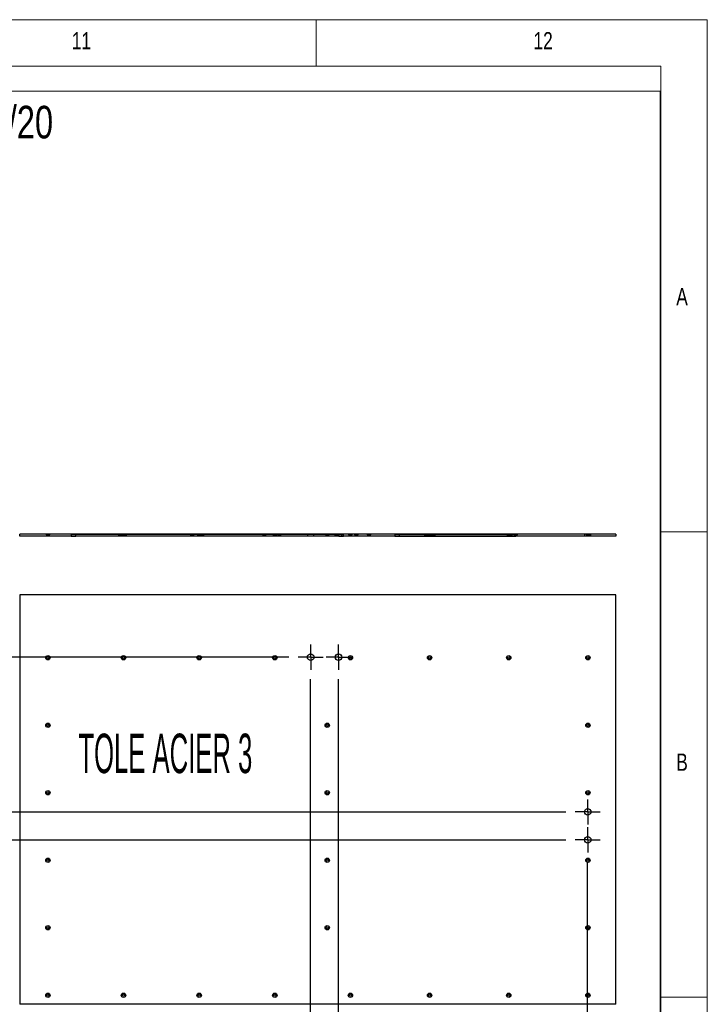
# Model space of a CAD drawing. Header units: millimetres. Extents: x 5 to 589, y 5 to 415.
# Tile 12 of 12: x 515 to 589, y 309 to 415. Entities that reach past the tile are written whole.
import ezdxf

# ---------------------------------------------------------------- set-up
doc = ezdxf.new("R2010")
doc.units = ezdxf.units.MM
doc.linetypes.add('CENTERX2', pattern=[20.32, 12.7, -2.54, 2.54, -2.54])
for name, color, linetype in [('COTES', 1, 'Continuous'), ('NOTES', 6, 'Continuous'), ('TRAIT-MIXTES', 3, 'CENTERX2')]:
    doc.layers.add(name, color=color, linetype=linetype)
doc.layers.add('TRAIT-FORT', color=4, linetype='Continuous', lineweight=25)
doc.styles.add('SLDTEXTSTYLE0', font='TXT', dxfattribs={"width": 0.75})
doc.styles.add('SLDTEXTSTYLE8', font='TXT', dxfattribs={"width": 0.500004})
doc.styles.add('SLDTEXTSTYLE9', font='TXT', dxfattribs={"width": 0.48661})
doc.dimstyles.new('SLDDIMSTYLE1', dxfattribs={"dimtxt": 3, "dimasz": 2, "dimexe": 0, "dimexo": 0.0625, "dimgap": 0.75, "dimtad": 0, "dimtih": 1, "dimtoh": 1, "dimdec": 0, "dimlfac": 20, "dimrnd": 1e-09, "dimzin": 12, "dimdsep": 46, "dimtxsty": 'SLDTEXTSTYLE0', "dimsah": 1, "dimcen": 0.09, "dimadec": 0, "dimazin": 3, "dimtfac": 1, "dimtdec": 0, "dimtofl": 0, "dimtmove": 0, "dimatfit": 3, "dimfxl": 1, "dimfrac": 2, "dimtolj": 1, "dimtzin": 12, "dimarcsym": 0})

# ---------------------------------------------------------------- blocks, each defined once
blk = doc.blocks.new('_D_11')
at = {"layer": 'COTES', "color": 1, "transparency": 16777216}
for p, q in [((546.4, 234.2), (546.4, 344.17)), ((543.35, 229.2), (546.4, 234.2)), ((543.35, 229.2), (543.35, 224.2)), ((520.68, 225.2), (543.35, 225.2))]:
    blk.add_line(p, q, dxfattribs=at)
blk.add_solid([(543.35, 225.2), (541.35, 225.7), (541.35, 224.7)], dxfattribs=at)
at = {"layer": 'COTES', "color": 1, "transparency": 16777216, "insert": (541.87, 215.34), "char_height": 3, "attachment_point": 1, "rotation": 90, "style": 'SLDTEXTSTYLE0'}
blk.add_mtext('2574', dxfattribs=at)
blk = doc.blocks.new('_D_12')
at = {"layer": 'COTES', "color": 1, "transparency": 16777216}
for p, q in [((549.4, 242.28), (549.4, 344.17)), ((548.16, 237.28), (549.4, 242.28)), ((548.16, 237.28), (548.16, 224.2)), ((543.35, 225.2), (548.16, 225.2))]:
    blk.add_line(p, q, dxfattribs=at)
blk.add_solid([(548.16, 225.2), (546.16, 225.7), (546.16, 224.7)], dxfattribs=at)
at = {"layer": 'COTES', "color": 1, "transparency": 16777216, "insert": (546.68, 215.34), "char_height": 3, "attachment_point": 1, "rotation": 90, "style": 'SLDTEXTSTYLE0'}
blk.add_mtext('2634', dxfattribs=at)
blk = doc.blocks.new('_D_16')
at = {"layer": 'COTES', "color": 1, "transparency": 16777216}
for p, q in [((576.15, 234.2), (576.15, 324.54)), ((574.37, 229.2), (576.15, 234.2)), ((574.37, 229.2), (574.37, 224.2)), ((568.43, 225.2), (574.37, 225.2))]:
    blk.add_line(p, q, dxfattribs=at)
blk.add_solid([(574.37, 225.2), (572.37, 225.7), (572.37, 224.7)], dxfattribs=at)
at = {"layer": 'COTES', "color": 1, "transparency": 16777216, "insert": (572.88, 215.34), "char_height": 3, "attachment_point": 1, "rotation": 90, "style": 'SLDTEXTSTYLE0'}
blk.add_mtext('3169', dxfattribs=at)
blk = doc.blocks.new('_D_19')
at = {"layer": 'COTES', "color": 1, "transparency": 16777216}
for p, q in [((412.56, 353.2), (412.56, 346.52)), ((544.05, 346.52), (411.56, 346.52))]:
    blk.add_line(p, q, dxfattribs=at)
blk.add_solid([(412.56, 346.52), (413.06, 348.52), (412.06, 348.52)], dxfattribs=at)
at = {"layer": 'COTES', "color": 1, "transparency": 16777216, "insert": (404.91, 348), "char_height": 3, "attachment_point": 1, "style": 'SLDTEXTSTYLE0'}
blk.add_mtext('134', dxfattribs=at)
blk = doc.blocks.new('_D_20')
at = {"layer": 'COTES', "color": 1, "transparency": 16777216}
for p, q in [((412.56, 346.52), (412.56, 330.8)), ((416.56, 330.8), (411.56, 330.8)), ((416.56, 330.8), (421.56, 329.89)), ((421.56, 329.89), (573.8, 329.89))]:
    blk.add_line(p, q, dxfattribs=at)
blk.add_solid([(412.56, 330.8), (413.06, 332.8), (412.06, 332.8)], dxfattribs=at)
at = {"layer": 'COTES', "color": 1, "transparency": 16777216, "insert": (404.91, 332.28), "char_height": 3, "attachment_point": 1, "style": 'SLDTEXTSTYLE0'}
blk.add_mtext('466', dxfattribs=at)
blk = doc.blocks.new('_D_21')
at = {"layer": 'COTES', "color": 1, "transparency": 16777216}
for p, q in [((412.56, 330.8), (412.56, 325.99)), ((416.56, 325.99), (421.56, 326.89)), ((421.56, 326.89), (573.8, 326.89)), ((416.56, 325.99), (411.56, 325.99))]:
    blk.add_line(p, q, dxfattribs=at)
blk.add_solid([(412.56, 325.99), (413.06, 327.99), (412.06, 327.99)], dxfattribs=at)
at = {"layer": 'COTES', "color": 1, "transparency": 16777216, "insert": (404.91, 327.47), "char_height": 3, "attachment_point": 1, "style": 'SLDTEXTSTYLE0'}
blk.add_mtext('526', dxfattribs=at)
blk = doc.blocks.new('_D_22')
at = {"layer": 'COTES', "color": 1, "transparency": 16777216}
for p, q in [((412.56, 325.99), (412.56, 307.36)), ((416.56, 307.36), (411.56, 307.36)), ((416.56, 307.36), (421.56, 305.7)), ((421.56, 305.7), (554.93, 305.7))]:
    blk.add_line(p, q, dxfattribs=at)
blk.add_solid([(412.56, 307.36), (413.06, 309.36), (412.06, 309.36)], dxfattribs=at)
at = {"layer": 'COTES', "color": 1, "transparency": 16777216, "insert": (404.91, 308.85), "char_height": 3, "attachment_point": 1, "style": 'SLDTEXTSTYLE0'}
blk.add_mtext('950', dxfattribs=at)
blk = doc.blocks.new('_D_23')
at = {"layer": 'COTES', "color": 1, "transparency": 16777216}
for p, q in [((412.56, 307.36), (412.56, 302.55)), ((416.56, 302.55), (421.56, 304.2)), ((421.56, 304.2), (520.18, 304.2)), ((416.56, 302.55), (411.56, 302.55))]:
    blk.add_line(p, q, dxfattribs=at)
blk.add_solid([(412.56, 302.55), (413.06, 304.55), (412.06, 304.55)], dxfattribs=at)
at = {"layer": 'COTES', "color": 1, "transparency": 16777216, "insert": (404.91, 304.04), "char_height": 3, "attachment_point": 1, "style": 'SLDTEXTSTYLE0'}
blk.add_mtext('980', dxfattribs=at)
blk = doc.blocks.new('_D_24')
at = {"layer": 'COTES', "color": 1, "transparency": 16777216}
for p, q in [((412.56, 302.55), (412.56, 283.61)), ((416.56, 283.61), (411.56, 283.61)), ((416.56, 283.61), (421.56, 282.7)), ((421.56, 282.7), (520.18, 282.7))]:
    blk.add_line(p, q, dxfattribs=at)
blk.add_solid([(412.56, 283.61), (413.06, 285.61), (412.06, 285.61)], dxfattribs=at)
at = {"layer": 'COTES', "color": 1, "transparency": 16777216, "insert": (402.7, 285.1), "char_height": 3, "attachment_point": 1, "style": 'SLDTEXTSTYLE0'}
blk.add_mtext('1410', dxfattribs=at)
blk = doc.blocks.new('_D_25')
at = {"layer": 'COTES', "color": 1, "transparency": 16777216}
for p, q in [((412.56, 283.61), (412.56, 278.8)), ((416.56, 278.8), (421.56, 279.7)), ((421.56, 279.7), (554.93, 279.7)), ((416.56, 278.8), (411.56, 278.8))]:
    blk.add_line(p, q, dxfattribs=at)
blk.add_solid([(412.56, 278.8), (413.06, 280.8), (412.06, 280.8)], dxfattribs=at)
at = {"layer": 'COTES', "color": 1, "transparency": 16777216, "insert": (402.7, 280.29), "char_height": 3, "attachment_point": 1, "style": 'SLDTEXTSTYLE0'}
blk.add_mtext('1470', dxfattribs=at)
blk = doc.blocks.new('_D_26')
at = {"layer": 'COTES', "color": 1, "transparency": 16777216}
for p, q in [((412.56, 278.8), (412.56, 265.76)), ((417.99, 265.76), (411.56, 265.76)), ((417.99, 265.76), (422.99, 262.14)), ((422.99, 262.14), (573.8, 262.14))]:
    blk.add_line(p, q, dxfattribs=at)
blk.add_solid([(412.56, 265.76), (413.06, 267.76), (412.06, 267.76)], dxfattribs=at)
at = {"layer": 'COTES', "color": 1, "transparency": 16777216, "insert": (402.7, 267.25), "char_height": 3, "attachment_point": 1, "style": 'SLDTEXTSTYLE0'}
blk.add_mtext('1821', dxfattribs=at)
blk = doc.blocks.new('_D_28')
at = {"layer": 'COTES', "color": 1, "transparency": 16777216}
for p, q in [((412.56, 260.39), (412.56, 256.14)), ((416.56, 256.14), (421.56, 259.14)), ((421.56, 259.14), (573.8, 259.14)), ((416.56, 256.14), (411.56, 256.14))]:
    blk.add_line(p, q, dxfattribs=at)
blk.add_solid([(412.56, 256.14), (413.06, 258.14), (412.06, 258.14)], dxfattribs=at)
at = {"layer": 'COTES', "color": 1, "transparency": 16777216, "insert": (402.7, 257.63), "char_height": 3, "attachment_point": 1, "style": 'SLDTEXTSTYLE0'}
blk.add_mtext('1881', dxfattribs=at)
blk = doc.blocks.new('_D_30')
at = {"layer": 'COTES', "color": 1, "transparency": 16777216}
for p, q in [((412.56, 251.33), (412.56, 243.82)), ((416.56, 243.82), (411.56, 243.82)), ((416.56, 243.82), (421.56, 242.52)), ((421.56, 242.52), (544.05, 242.52))]:
    blk.add_line(p, q, dxfattribs=at)
blk.add_solid([(412.56, 243.82), (413.06, 245.82), (412.06, 245.82)], dxfattribs=at)
at = {"layer": 'COTES', "color": 1, "transparency": 16777216, "insert": (402.7, 245.31), "char_height": 3, "attachment_point": 1, "style": 'SLDTEXTSTYLE0'}
blk.add_mtext('2214', dxfattribs=at)
blk = doc.blocks.new('SW_CENTERMARKSYMBOL_14')
at = {"layer": 'TRAIT-MIXTES', "color": 0}
for p, q in [((0, 1), (0, 1.35)), ((-1, 0), (-1.35, 0)), ((0, 0), (-1, 0)), ((0, 0), (0, 1)), ((0, 0), (0, -1)), ((0, 0), (1, 0)), ((1, 0), (1.35, 0)), ((0, -1), (0, -1.35))]:
    blk.add_line(p, q, dxfattribs=at)
blk = doc.blocks.new('SW_CENTERMARKSYMBOL_15')
at = {"layer": 'TRAIT-MIXTES', "color": 0}
for p, q in [((0, 1), (0, 1.35)), ((-1, 0), (-1.35, 0)), ((0, 0), (-1, 0)), ((0, 0), (0, 1)), ((0, 0), (0, -1)), ((0, 0), (1, 0)), ((1, 0), (1.35, 0)), ((0, -1), (0, -1.35))]:
    blk.add_line(p, q, dxfattribs=at)
blk = doc.blocks.new('SW_CENTERMARKSYMBOL_16')
at = {"layer": 'TRAIT-MIXTES', "color": 0}
for p, q in [((0, 1), (0, 1.35)), ((-1, 0), (-1.35, 0)), ((0, 0), (-1, 0)), ((0, 0), (0, 1)), ((0, 0), (0, -1)), ((0, 0), (1, 0)), ((1, 0), (1.35, 0)), ((0, -1), (0, -1.35))]:
    blk.add_line(p, q, dxfattribs=at)
blk = doc.blocks.new('SW_CENTERMARKSYMBOL_17')
at = {"layer": 'TRAIT-MIXTES', "color": 0}
for p, q in [((0, 1), (0, 1.35)), ((-1, 0), (-1.35, 0)), ((0, 0), (-1, 0)), ((0, 0), (0, 1)), ((0, 0), (0, -1)), ((0, 0), (1, 0)), ((1, 0), (1.35, 0)), ((0, -1), (0, -1.35))]:
    blk.add_line(p, q, dxfattribs=at)

msp = doc.modelspace()

# ---------------------------------------------------------------- linework, layer by layer
at = {"color": 7, "linetype": 'Continuous', "lineweight": 18}
for p, q in [((589, 415), (5, 415)), ((547, 410), (547, 415)), ((589, 5), (589, 415)), ((584, 410), (10, 410)), ((584, 10), (584, 410)), ((583.94988, 407.3101), (399.44584, 407.3101)), ((583.94988, 407.3101), (583.94988, 210.01169)), ((584, 360), (589, 360)), ((589, 310), (584, 310))]:
    msp.add_line(p, q, dxfattribs=at)
at = {"layer": 'TRAIT-FORT', "color": 4, "linetype": 'Continuous', "lineweight": 25}
for p, q in [((515.17673, 359.51621), (515.17673, 359.71621)), ((579.17673, 359.71621), (515.17673, 359.71621)), ((517.94173, 359.71621), (518.06423, 359.59371)), ((517.94173, 359.71621), (518.06423, 359.59371)), ((517.94173, 359.71621), (518.06423, 359.59371)), ((517.94173, 359.71621), (518.06423, 359.59371)), ((517.94173, 359.71621), (518.06423, 359.59371)), ((517.94173, 359.71621), (518.06423, 359.59371)), ((517.94173, 359.71621), (518.06423, 359.59371)), ((517.94173, 359.71621), (518.06423, 359.59371)), ((517.94173, 359.71621), (518.06423, 359.59371)), ((517.94173, 359.71621), (518.06423, 359.59371)), ((517.94173, 359.71621), (518.06423, 359.59371)), ((517.94173, 359.71621), (518.06423, 359.59371)), ((517.94173, 359.71621), (518.06423, 359.59371)), ((517.94173, 359.71621), (518.06423, 359.59371)), ((518.41173, 359.71621), (517.94173, 359.71621)), ((518.41173, 359.71621), (517.94173, 359.71621)), ((518.41173, 359.71621), (517.94173, 359.71621)), ((518.41173, 359.71621), (517.94173, 359.71621)), ((518.41173, 359.71621), (517.94173, 359.71621)), ((518.41173, 359.71621), (517.94173, 359.71621)), ((518.41173, 359.71621), (517.94173, 359.71621)), ((518.41173, 359.71621), (517.94173, 359.71621)), ((518.41173, 359.71621), (517.94173, 359.71621)), ((518.41173, 359.71621), (517.94173, 359.71621)), ((518.41173, 359.71621), (517.94173, 359.71621)), ((518.41173, 359.71621), (517.94173, 359.71621)), ((518.41173, 359.71621), (517.94173, 359.71621)), ((518.41173, 359.71621), (517.94173, 359.71621)), ((518.28923, 359.59371), (518.41173, 359.71621)), ((518.28923, 359.59371), (518.41173, 359.71621)), ((518.28923, 359.59371), (518.41173, 359.71621)), ((518.28923, 359.59371), (518.41173, 359.71621)), ((518.28923, 359.59371), (518.41173, 359.71621)), ((518.28923, 359.59371), (518.41173, 359.71621)), ((518.28923, 359.59371), (518.41173, 359.71621)), ((518.28923, 359.59371), (518.41173, 359.71621)), ((518.28923, 359.59371), (518.41173, 359.71621)), ((518.28923, 359.59371), (518.41173, 359.71621)), ((518.28923, 359.59371), (518.41173, 359.71621)), ((518.28923, 359.59371), (518.41173, 359.71621)), ((518.28923, 359.59371), (518.41173, 359.71621)), ((518.28923, 359.59371), (518.41173, 359.71621)), ((520.67673, 359.71621), (520.67673, 359.51621)), ((521.17673, 359.71621), (520.67673, 359.71621)), ((520.67673, 359.71621), (521.17673, 359.71621)), ((521.17673, 359.51621), (521.17673, 359.71621)), ((521.17673, 359.71621), (549.42673, 359.71621)), ((525.69173, 359.71621), (525.81423, 359.59371)), ((526.16173, 359.71621), (525.69173, 359.71621)), ((526.03923, 359.59371), (526.16173, 359.71621)), ((526.06673, 359.71621), (526.18923, 359.59371)), ((526.06673, 359.71621), (526.18923, 359.59371)), ((526.53673, 359.71621), (526.06673, 359.71621)), ((526.53673, 359.71621), (526.06673, 359.71621)), ((526.22744, 359.71621), (526.34994, 359.59371)), ((526.22744, 359.71621), (526.34994, 359.59371)), ((526.69744, 359.71621), (526.22744, 359.71621)), ((526.69744, 359.71621), (526.22744, 359.71621)), ((526.41423, 359.59371), (526.53673, 359.71621)), ((526.41423, 359.59371), (526.53673, 359.71621)), ((526.57494, 359.59371), (526.69744, 359.71621)), ((526.57494, 359.59371), (526.69744, 359.71621)), ((533.44173, 359.71621), (533.56423, 359.59371)), ((533.44173, 359.71621), (533.56423, 359.59371)), ((533.91173, 359.71621), (533.44173, 359.71621)), ((533.91173, 359.71621), (533.44173, 359.71621)), ((533.78923, 359.59371), (533.91173, 359.71621)), ((533.78923, 359.59371), (533.91173, 359.71621)), ((534.19173, 359.71621), (534.31423, 359.59371)), ((534.19173, 359.71621), (534.31423, 359.59371)), ((534.66173, 359.71621), (534.19173, 359.71621)), ((534.66173, 359.71621), (534.19173, 359.71621)), ((534.51316, 359.71621), (534.63566, 359.59371)), ((534.98316, 359.71621), (534.51316, 359.71621)), ((534.53923, 359.59371), (534.66173, 359.71621)), ((534.53923, 359.59371), (534.66173, 359.71621)), ((534.86066, 359.59371), (534.98316, 359.71621)), ((541.19173, 359.71621), (541.31423, 359.59371)), ((541.19173, 359.71621), (541.31423, 359.59371)), ((541.66173, 359.71621), (541.19173, 359.71621)), ((541.66173, 359.71621), (541.19173, 359.71621)), ((541.53923, 359.59371), (541.66173, 359.71621)), ((541.53923, 359.59371), (541.66173, 359.71621)), ((542.31673, 359.71621), (542.43923, 359.59371)), ((542.31673, 359.71621), (542.43923, 359.59371)), ((542.78673, 359.71621), (542.31673, 359.71621)), ((542.78673, 359.71621), (542.31673, 359.71621)), ((542.66423, 359.59371), (542.78673, 359.71621)), ((542.66423, 359.59371), (542.78673, 359.71621)), ((542.79887, 359.71621), (542.92137, 359.59371)), ((543.26887, 359.71621), (542.79887, 359.71621)), ((543.14637, 359.59371), (543.26887, 359.71621)), ((546.05172, 359.71621), (546.05172, 359.51621)), ((546.05172, 359.71621), (546.05172, 359.51621)), ((546.75172, 359.71621), (546.05172, 359.71621)), ((546.75172, 359.71621), (546.05172, 359.71621)), ((546.75172, 359.51621), (546.75172, 359.71621)), ((546.75172, 359.51621), (546.75172, 359.71621)), ((547.94173, 359.71621), (548.06423, 359.59371)), ((547.94173, 359.71621), (548.06423, 359.59371)), ((547.94173, 359.71621), (548.06423, 359.59371)), ((547.94173, 359.71621), (548.06423, 359.59371)), ((548.41173, 359.71621), (547.94173, 359.71621)), ((548.41173, 359.71621), (547.94173, 359.71621)), ((548.41173, 359.71621), (547.94173, 359.71621)), ((548.41173, 359.71621), (547.94173, 359.71621)), ((548.28923, 359.59371), (548.41173, 359.71621)), ((548.28923, 359.59371), (548.41173, 359.71621)), ((548.28923, 359.59371), (548.41173, 359.71621)), ((548.28923, 359.59371), (548.41173, 359.71621)), ((548.94173, 359.71621), (549.06423, 359.59371)), ((548.94173, 359.71621), (549.06423, 359.59371)), ((548.94173, 359.71621), (549.06423, 359.59371)), ((548.94173, 359.71621), (549.06423, 359.59371)), ((548.94173, 359.71621), (549.06423, 359.59371)), ((549.41173, 359.71621), (548.94173, 359.71621)), ((549.41173, 359.71621), (548.94173, 359.71621)), ((549.41173, 359.71621), (548.94173, 359.71621)), ((549.41173, 359.71621), (548.94173, 359.71621)), ((549.41173, 359.71621), (548.94173, 359.71621)), ((549.05172, 359.71621), (549.05172, 359.51621)), ((549.05172, 359.71621), (549.05172, 359.51621)), ((549.75172, 359.71621), (549.05172, 359.71621)), ((549.75172, 359.71621), (549.05172, 359.71621)), ((549.28923, 359.59371), (549.41173, 359.71621)), ((549.28923, 359.59371), (549.41173, 359.71621)), ((549.28923, 359.59371), (549.41173, 359.71621)), ((549.28923, 359.59371), (549.41173, 359.71621)), ((549.28923, 359.59371), (549.41173, 359.71621)), ((549.42673, 359.51621), (549.42673, 359.71621)), ((549.42673, 359.71621), (549.92673, 359.71621)), ((549.92673, 359.71621), (549.42673, 359.71621)), ((549.75172, 359.51621), (549.75172, 359.71621)), ((549.75172, 359.51621), (549.75172, 359.71621)), ((549.92673, 359.51621), (549.92673, 359.71621)), ((550.44173, 359.71621), (550.56423, 359.59371)), ((550.44173, 359.71621), (550.56423, 359.59371)), ((550.91173, 359.71621), (550.44173, 359.71621)), ((550.91173, 359.71621), (550.44173, 359.71621)), ((550.78923, 359.59371), (550.91173, 359.71621)), ((550.78923, 359.59371), (550.91173, 359.71621)), ((551.08458, 359.71621), (551.20708, 359.59371)), ((551.55458, 359.71621), (551.08458, 359.71621)), ((551.43208, 359.59371), (551.55458, 359.71621)), ((552.44173, 359.71621), (552.56423, 359.59371)), ((552.44173, 359.71621), (552.56423, 359.59371)), ((552.91173, 359.71621), (552.44173, 359.71621)), ((552.91173, 359.71621), (552.44173, 359.71621)), ((552.78923, 359.59371), (552.91173, 359.71621)), ((552.78923, 359.59371), (552.91173, 359.71621)), ((555.42673, 359.71621), (555.42673, 359.51621)), ((555.92673, 359.71621), (555.42673, 359.71621)), ((555.42673, 359.71621), (555.92673, 359.71621)), ((555.92673, 359.71621), (567.92673, 359.71621)), ((555.92673, 359.51621), (555.92673, 359.71621)), ((558.56673, 359.71621), (558.68923, 359.59371)), ((558.56673, 359.71621), (558.68923, 359.59371)), ((559.03673, 359.71621), (558.56673, 359.71621)), ((559.03673, 359.71621), (558.56673, 359.71621)), ((558.91423, 359.59371), (559.03673, 359.71621)), ((558.91423, 359.59371), (559.03673, 359.71621)), ((558.94173, 359.71621), (559.06423, 359.59371)), ((558.94173, 359.71621), (559.06423, 359.59371)), ((559.41173, 359.71621), (558.94173, 359.71621)), ((559.41173, 359.71621), (558.94173, 359.71621)), ((559.28923, 359.59371), (559.41173, 359.71621)), ((559.28923, 359.59371), (559.41173, 359.71621)), ((559.3703, 359.71621), (559.4928, 359.59371)), ((559.8403, 359.71621), (559.3703, 359.71621)), ((559.7178, 359.59371), (559.8403, 359.71621)), ((567.44173, 359.71621), (567.56423, 359.59371)), ((567.44173, 359.71621), (567.56423, 359.59371)), ((567.91173, 359.71621), (567.44173, 359.71621)), ((567.91173, 359.71621), (567.44173, 359.71621)), ((567.65601, 359.71621), (567.77851, 359.59371)), ((568.12601, 359.71621), (567.65601, 359.71621)), ((567.78923, 359.59371), (567.91173, 359.71621)), ((567.78923, 359.59371), (567.91173, 359.71621)), ((567.92673, 359.71621), (567.92673, 359.51621)), ((567.92673, 359.71621), (568.42673, 359.71621)), ((568.42673, 359.71621), (567.92673, 359.71621)), ((568.00351, 359.59371), (568.12601, 359.71621)), ((568.19173, 359.71621), (568.31423, 359.59371)), ((568.19173, 359.71621), (568.31423, 359.59371)), ((568.66173, 359.71621), (568.19173, 359.71621)), ((568.66173, 359.71621), (568.19173, 359.71621)), ((568.42673, 359.51621), (568.42673, 359.71621)), ((568.53923, 359.59371), (568.66173, 359.71621)), ((568.53923, 359.59371), (568.66173, 359.71621)), ((575.80172, 359.71621), (575.80172, 359.51621)), ((575.80172, 359.71621), (575.80172, 359.51621)), ((575.80172, 359.71621), (575.80172, 359.51621)), ((575.80172, 359.71621), (575.80172, 359.51621)), ((576.50172, 359.71621), (575.80172, 359.71621)), ((576.50172, 359.71621), (575.80172, 359.71621)), ((576.50172, 359.71621), (575.80172, 359.71621)), ((576.50172, 359.71621), (575.80172, 359.71621)), ((575.94173, 359.71621), (576.06423, 359.59371)), ((575.94173, 359.71621), (576.06423, 359.59371)), ((575.94173, 359.71621), (576.06423, 359.59371)), ((575.94173, 359.71621), (576.06423, 359.59371)), ((575.94173, 359.71621), (576.06423, 359.59371)), ((575.94173, 359.71621), (576.06423, 359.59371)), ((575.94173, 359.71621), (576.06423, 359.59371)), ((575.94173, 359.71621), (576.06423, 359.59371)), ((575.94173, 359.71621), (576.06423, 359.59371)), ((575.94173, 359.71621), (576.06423, 359.59371)), ((575.94173, 359.71621), (576.06423, 359.59371)), ((575.94173, 359.71621), (576.06423, 359.59371)), ((575.94173, 359.71621), (576.06423, 359.59371)), ((575.94173, 359.71621), (576.06423, 359.59371)), ((576.41173, 359.71621), (575.94173, 359.71621)), ((576.41173, 359.71621), (575.94173, 359.71621)), ((576.41173, 359.71621), (575.94173, 359.71621)), ((576.41173, 359.71621), (575.94173, 359.71621)), ((576.41173, 359.71621), (575.94173, 359.71621)), ((576.41173, 359.71621), (575.94173, 359.71621)), ((576.41173, 359.71621), (575.94173, 359.71621)), ((576.41173, 359.71621), (575.94173, 359.71621)), ((576.41173, 359.71621), (575.94173, 359.71621)), ((576.41173, 359.71621), (575.94173, 359.71621)), ((576.41173, 359.71621), (575.94173, 359.71621)), ((576.41173, 359.71621), (575.94173, 359.71621)), ((576.41173, 359.71621), (575.94173, 359.71621)), ((576.41173, 359.71621), (575.94173, 359.71621)), ((576.28923, 359.59371), (576.41173, 359.71621)), ((576.28923, 359.59371), (576.41173, 359.71621)), ((576.28923, 359.59371), (576.41173, 359.71621)), ((576.28923, 359.59371), (576.41173, 359.71621)), ((576.28923, 359.59371), (576.41173, 359.71621)), ((576.28923, 359.59371), (576.41173, 359.71621)), ((576.28923, 359.59371), (576.41173, 359.71621)), ((576.28923, 359.59371), (576.41173, 359.71621)), ((576.28923, 359.59371), (576.41173, 359.71621)), ((576.28923, 359.59371), (576.41173, 359.71621)), ((576.28923, 359.59371), (576.41173, 359.71621)), ((576.28923, 359.59371), (576.41173, 359.71621)), ((576.28923, 359.59371), (576.41173, 359.71621)), ((576.28923, 359.59371), (576.41173, 359.71621)), ((576.50172, 359.51621), (576.50172, 359.71621)), ((576.50172, 359.51621), (576.50172, 359.71621)), ((576.50172, 359.51621), (576.50172, 359.71621)), ((576.50172, 359.51621), (576.50172, 359.71621)), ((579.17673, 359.71621), (579.17673, 359.51621)), ((579.17673, 359.51621), (515.17673, 359.51621)), ((518.06423, 359.59371), (518.06423, 359.51621)), ((518.06423, 359.59371), (518.06423, 359.51621)), ((518.06423, 359.59371), (518.06423, 359.51621)), ((518.06423, 359.59371), (518.06423, 359.51621)), ((518.06423, 359.59371), (518.06423, 359.51621)), ((518.06423, 359.59371), (518.06423, 359.51621)), ((518.06423, 359.59371), (518.06423, 359.51621)), ((518.06423, 359.59371), (518.06423, 359.51621)), ((518.06423, 359.59371), (518.06423, 359.51621)), ((518.06423, 359.59371), (518.06423, 359.51621)), ((518.06423, 359.59371), (518.06423, 359.51621)), ((518.06423, 359.59371), (518.06423, 359.51621)), ((518.06423, 359.59371), (518.06423, 359.51621)), ((518.06423, 359.59371), (518.06423, 359.51621)), ((518.28923, 359.59371), (518.06423, 359.59371)), ((518.28923, 359.59371), (518.06423, 359.59371)), ((518.28923, 359.59371), (518.06423, 359.59371)), ((518.28923, 359.59371), (518.06423, 359.59371)), ((518.28923, 359.59371), (518.06423, 359.59371)), ((518.28923, 359.59371), (518.06423, 359.59371)), ((518.28923, 359.59371), (518.06423, 359.59371)), ((518.28923, 359.59371), (518.06423, 359.59371)), ((518.28923, 359.59371), (518.06423, 359.59371)), ((518.28923, 359.59371), (518.06423, 359.59371)), ((518.28923, 359.59371), (518.06423, 359.59371)), ((518.28923, 359.59371), (518.06423, 359.59371)), ((518.28923, 359.59371), (518.06423, 359.59371)), ((518.28923, 359.59371), (518.06423, 359.59371)), ((518.28923, 359.51621), (518.06423, 359.51621)), ((518.28923, 359.51621), (518.06423, 359.51621)), ((518.28923, 359.51621), (518.06423, 359.51621)), ((518.28923, 359.51621), (518.06423, 359.51621)), ((518.28923, 359.51621), (518.06423, 359.51621)), ((518.28923, 359.51621), (518.06423, 359.51621)), ((518.28923, 359.51621), (518.06423, 359.51621)), ((518.28923, 359.51621), (518.06423, 359.51621)), ((518.28923, 359.51621), (518.06423, 359.51621)), ((518.28923, 359.51621), (518.06423, 359.51621)), ((518.28923, 359.51621), (518.06423, 359.51621)), ((518.28923, 359.51621), (518.06423, 359.51621)), ((518.28923, 359.51621), (518.06423, 359.51621)), ((518.28923, 359.51621), (518.06423, 359.51621)), ((518.28923, 359.51621), (518.28923, 359.59371)), ((518.28923, 359.51621), (518.28923, 359.59371)), ((518.28923, 359.51621), (518.28923, 359.59371)), ((518.28923, 359.51621), (518.28923, 359.59371)), ((518.28923, 359.51621), (518.28923, 359.59371)), ((518.28923, 359.51621), (518.28923, 359.59371)), ((518.28923, 359.51621), (518.28923, 359.59371)), ((518.28923, 359.51621), (518.28923, 359.59371)), ((518.28923, 359.51621), (518.28923, 359.59371)), ((518.28923, 359.51621), (518.28923, 359.59371)), ((518.28923, 359.51621), (518.28923, 359.59371)), ((518.28923, 359.51621), (518.28923, 359.59371)), ((518.28923, 359.51621), (518.28923, 359.59371)), ((518.28923, 359.51621), (518.28923, 359.59371)), ((521.17673, 359.51621), (520.67673, 359.51621)), ((520.67673, 359.51621), (521.17673, 359.51621)), ((549.42673, 359.51621), (521.17673, 359.51621)), ((525.81423, 359.59371), (525.81423, 359.51621)), ((526.03923, 359.59371), (525.81423, 359.59371)), ((526.03923, 359.51621), (525.81423, 359.51621)), ((526.03923, 359.51621), (526.03923, 359.59371)), ((526.18923, 359.59371), (526.18923, 359.51621)), ((526.18923, 359.59371), (526.18923, 359.51621)), ((526.41423, 359.59371), (526.18923, 359.59371)), ((526.41423, 359.59371), (526.18923, 359.59371)), ((526.41423, 359.51621), (526.18923, 359.51621)), ((526.41423, 359.51621), (526.18923, 359.51621)), ((526.34994, 359.59371), (526.34994, 359.51621)), ((526.34994, 359.59371), (526.34994, 359.51621)), ((526.57494, 359.59371), (526.34994, 359.59371)), ((526.57494, 359.59371), (526.34994, 359.59371)), ((526.57494, 359.51621), (526.34994, 359.51621)), ((526.57494, 359.51621), (526.34994, 359.51621)), ((526.41423, 359.51621), (526.41423, 359.59371)), ((526.41423, 359.51621), (526.41423, 359.59371)), ((526.57494, 359.51621), (526.57494, 359.59371)), ((526.57494, 359.51621), (526.57494, 359.59371)), ((533.56423, 359.59371), (533.56423, 359.51621)), ((533.56423, 359.59371), (533.56423, 359.51621)), ((533.78923, 359.59371), (533.56423, 359.59371)), ((533.78923, 359.59371), (533.56423, 359.59371)), ((533.78923, 359.51621), (533.56423, 359.51621)), ((533.78923, 359.51621), (533.56423, 359.51621)), ((533.78923, 359.51621), (533.78923, 359.59371)), ((533.78923, 359.51621), (533.78923, 359.59371)), ((534.31423, 359.59371), (534.31423, 359.51621)), ((534.31423, 359.59371), (534.31423, 359.51621)), ((534.53923, 359.59371), (534.31423, 359.59371)), ((534.53923, 359.59371), (534.31423, 359.59371)), ((534.53923, 359.51621), (534.31423, 359.51621)), ((534.53923, 359.51621), (534.31423, 359.51621)), ((534.53923, 359.51621), (534.53923, 359.59371)), ((534.53923, 359.51621), (534.53923, 359.59371)), ((534.63566, 359.59371), (534.63566, 359.51621)), ((534.86066, 359.59371), (534.63566, 359.59371)), ((534.86066, 359.51621), (534.63566, 359.51621)), ((534.86066, 359.51621), (534.86066, 359.59371)), ((541.31423, 359.59371), (541.31423, 359.51621)), ((541.31423, 359.59371), (541.31423, 359.51621)), ((541.53923, 359.59371), (541.31423, 359.59371)), ((541.53923, 359.59371), (541.31423, 359.59371)), ((541.53923, 359.51621), (541.31423, 359.51621)), ((541.53923, 359.51621), (541.31423, 359.51621)), ((541.53923, 359.51621), (541.53923, 359.59371)), ((541.53923, 359.51621), (541.53923, 359.59371)), ((542.43923, 359.59371), (542.43923, 359.51621)), ((542.43923, 359.59371), (542.43923, 359.51621)), ((542.66423, 359.59371), (542.43923, 359.59371)), ((542.66423, 359.59371), (542.43923, 359.59371)), ((542.66423, 359.51621), (542.43923, 359.51621)), ((542.66423, 359.51621), (542.43923, 359.51621)), ((542.66423, 359.51621), (542.66423, 359.59371)), ((542.66423, 359.51621), (542.66423, 359.59371)), ((542.92137, 359.59371), (542.92137, 359.51621)), ((543.14637, 359.59371), (542.92137, 359.59371)), ((543.14637, 359.51621), (542.92137, 359.51621)), ((543.14637, 359.51621), (543.14637, 359.59371)), ((546.75172, 359.51621), (546.05172, 359.51621)), ((546.75172, 359.51621), (546.05172, 359.51621)), ((548.06423, 359.59371), (548.06423, 359.51621)), ((548.06423, 359.59371), (548.06423, 359.51621)), ((548.06423, 359.59371), (548.06423, 359.51621)), ((548.06423, 359.59371), (548.06423, 359.51621)), ((548.28923, 359.59371), (548.06423, 359.59371)), ((548.28923, 359.59371), (548.06423, 359.59371)), ((548.28923, 359.59371), (548.06423, 359.59371)), ((548.28923, 359.59371), (548.06423, 359.59371)), ((548.28923, 359.51621), (548.06423, 359.51621)), ((548.28923, 359.51621), (548.06423, 359.51621)), ((548.28923, 359.51621), (548.06423, 359.51621)), ((548.28923, 359.51621), (548.06423, 359.51621)), ((548.28923, 359.51621), (548.28923, 359.59371)), ((548.28923, 359.51621), (548.28923, 359.59371)), ((548.28923, 359.51621), (548.28923, 359.59371)), ((548.28923, 359.51621), (548.28923, 359.59371)), ((549.75172, 359.51621), (549.05172, 359.51621)), ((549.75172, 359.51621), (549.05172, 359.51621)), ((549.06423, 359.59371), (549.06423, 359.51621)), ((549.06423, 359.59371), (549.06423, 359.51621)), ((549.06423, 359.59371), (549.06423, 359.51621)), ((549.06423, 359.59371), (549.06423, 359.51621)), ((549.06423, 359.59371), (549.06423, 359.51621)), ((549.28923, 359.59371), (549.06423, 359.59371)), ((549.28923, 359.59371), (549.06423, 359.59371)), ((549.28923, 359.59371), (549.06423, 359.59371)), ((549.28923, 359.59371), (549.06423, 359.59371)), ((549.28923, 359.59371), (549.06423, 359.59371)), ((549.28923, 359.51621), (549.06423, 359.51621)), ((549.28923, 359.51621), (549.06423, 359.51621)), ((549.28923, 359.51621), (549.06423, 359.51621)), ((549.28923, 359.51621), (549.06423, 359.51621)), ((549.28923, 359.51621), (549.06423, 359.51621)), ((549.28923, 359.51621), (549.28923, 359.59371)), ((549.28923, 359.51621), (549.28923, 359.59371)), ((549.28923, 359.51621), (549.28923, 359.59371)), ((549.28923, 359.51621), (549.28923, 359.59371)), ((549.28923, 359.51621), (549.28923, 359.59371)), ((549.42673, 359.51621), (549.92673, 359.51621)), ((549.92673, 359.51621), (549.42673, 359.51621)), ((550.56423, 359.59371), (550.56423, 359.51621)), ((550.56423, 359.59371), (550.56423, 359.51621)), ((550.78923, 359.59371), (550.56423, 359.59371)), ((550.78923, 359.59371), (550.56423, 359.59371)), ((550.78923, 359.51621), (550.56423, 359.51621)), ((550.78923, 359.51621), (550.56423, 359.51621)), ((550.78923, 359.51621), (550.78923, 359.59371)), ((550.78923, 359.51621), (550.78923, 359.59371)), ((551.20708, 359.59371), (551.20708, 359.51621)), ((551.43208, 359.59371), (551.20708, 359.59371)), ((551.43208, 359.51621), (551.20708, 359.51621)), ((551.43208, 359.51621), (551.43208, 359.59371)), ((552.56423, 359.59371), (552.56423, 359.51621)), ((552.56423, 359.59371), (552.56423, 359.51621)), ((552.78923, 359.59371), (552.56423, 359.59371)), ((552.78923, 359.59371), (552.56423, 359.59371)), ((552.78923, 359.51621), (552.56423, 359.51621)), ((552.78923, 359.51621), (552.56423, 359.51621)), ((552.78923, 359.51621), (552.78923, 359.59371)), ((552.78923, 359.51621), (552.78923, 359.59371)), ((555.92673, 359.51621), (555.42673, 359.51621)), ((555.42673, 359.51621), (555.92673, 359.51621)), ((555.92673, 359.51621), (567.92673, 359.51621)), ((558.68923, 359.59371), (558.68923, 359.51621)), ((558.68923, 359.59371), (558.68923, 359.51621)), ((558.91423, 359.59371), (558.68923, 359.59371)), ((558.91423, 359.59371), (558.68923, 359.59371)), ((558.91423, 359.51621), (558.68923, 359.51621)), ((558.91423, 359.51621), (558.68923, 359.51621)), ((558.91423, 359.51621), (558.91423, 359.59371)), ((558.91423, 359.51621), (558.91423, 359.59371)), ((559.06423, 359.59371), (559.06423, 359.51621)), ((559.06423, 359.59371), (559.06423, 359.51621)), ((559.28923, 359.59371), (559.06423, 359.59371)), ((559.28923, 359.59371), (559.06423, 359.59371)), ((559.28923, 359.51621), (559.06423, 359.51621)), ((559.28923, 359.51621), (559.06423, 359.51621)), ((559.28923, 359.51621), (559.28923, 359.59371)), ((559.28923, 359.51621), (559.28923, 359.59371)), ((559.4928, 359.59371), (559.4928, 359.51621)), ((559.7178, 359.59371), (559.4928, 359.59371)), ((559.7178, 359.51621), (559.4928, 359.51621)), ((559.7178, 359.51621), (559.7178, 359.59371)), ((567.56423, 359.59371), (567.56423, 359.51621)), ((567.56423, 359.59371), (567.56423, 359.51621)), ((567.78923, 359.59371), (567.56423, 359.59371)), ((567.78923, 359.59371), (567.56423, 359.59371)), ((567.78923, 359.51621), (567.56423, 359.51621)), ((567.78923, 359.51621), (567.56423, 359.51621)), ((567.77851, 359.59371), (567.77851, 359.51621)), ((568.00351, 359.59371), (567.77851, 359.59371)), ((568.00351, 359.51621), (567.77851, 359.51621)), ((567.78923, 359.51621), (567.78923, 359.59371)), ((567.78923, 359.51621), (567.78923, 359.59371)), ((567.92673, 359.51621), (568.42673, 359.51621)), ((568.42673, 359.51621), (567.92673, 359.51621)), ((568.00351, 359.51621), (568.00351, 359.59371)), ((568.31423, 359.59371), (568.31423, 359.51621)), ((568.31423, 359.59371), (568.31423, 359.51621)), ((568.53923, 359.59371), (568.31423, 359.59371)), ((568.53923, 359.59371), (568.31423, 359.59371)), ((568.53923, 359.51621), (568.31423, 359.51621)), ((568.53923, 359.51621), (568.31423, 359.51621)), ((568.53923, 359.51621), (568.53923, 359.59371)), ((568.53923, 359.51621), (568.53923, 359.59371)), ((576.50172, 359.51621), (575.80172, 359.51621)), ((576.50172, 359.51621), (575.80172, 359.51621)), ((576.50172, 359.51621), (575.80172, 359.51621)), ((576.50172, 359.51621), (575.80172, 359.51621)), ((576.06423, 359.59371), (576.06423, 359.51621)), ((576.06423, 359.59371), (576.06423, 359.51621)), ((576.06423, 359.59371), (576.06423, 359.51621)), ((576.06423, 359.59371), (576.06423, 359.51621)), ((576.06423, 359.59371), (576.06423, 359.51621)), ((576.06423, 359.59371), (576.06423, 359.51621)), ((576.06423, 359.59371), (576.06423, 359.51621)), ((576.06423, 359.59371), (576.06423, 359.51621)), ((576.06423, 359.59371), (576.06423, 359.51621)), ((576.06423, 359.59371), (576.06423, 359.51621)), ((576.06423, 359.59371), (576.06423, 359.51621)), ((576.06423, 359.59371), (576.06423, 359.51621)), ((576.06423, 359.59371), (576.06423, 359.51621)), ((576.06423, 359.59371), (576.06423, 359.51621)), ((576.28923, 359.59371), (576.06423, 359.59371)), ((576.28923, 359.59371), (576.06423, 359.59371)), ((576.28923, 359.59371), (576.06423, 359.59371)), ((576.28923, 359.59371), (576.06423, 359.59371)), ((576.28923, 359.59371), (576.06423, 359.59371)), ((576.28923, 359.59371), (576.06423, 359.59371)), ((576.28923, 359.59371), (576.06423, 359.59371)), ((576.28923, 359.59371), (576.06423, 359.59371)), ((576.28923, 359.59371), (576.06423, 359.59371)), ((576.28923, 359.59371), (576.06423, 359.59371)), ((576.28923, 359.59371), (576.06423, 359.59371)), ((576.28923, 359.59371), (576.06423, 359.59371)), ((576.28923, 359.59371), (576.06423, 359.59371)), ((576.28923, 359.59371), (576.06423, 359.59371)), ((576.28923, 359.51621), (576.06423, 359.51621)), ((576.28923, 359.51621), (576.06423, 359.51621)), ((576.28923, 359.51621), (576.06423, 359.51621)), ((576.28923, 359.51621), (576.06423, 359.51621)), ((576.28923, 359.51621), (576.06423, 359.51621)), ((576.28923, 359.51621), (576.06423, 359.51621)), ((576.28923, 359.51621), (576.06423, 359.51621)), ((576.28923, 359.51621), (576.06423, 359.51621)), ((576.28923, 359.51621), (576.06423, 359.51621)), ((576.28923, 359.51621), (576.06423, 359.51621)), ((576.28923, 359.51621), (576.06423, 359.51621)), ((576.28923, 359.51621), (576.06423, 359.51621)), ((576.28923, 359.51621), (576.06423, 359.51621)), ((576.28923, 359.51621), (576.06423, 359.51621)), ((576.28923, 359.51621), (576.28923, 359.59371)), ((576.28923, 359.51621), (576.28923, 359.59371)), ((576.28923, 359.51621), (576.28923, 359.59371)), ((576.28923, 359.51621), (576.28923, 359.59371)), ((576.28923, 359.51621), (576.28923, 359.59371)), ((576.28923, 359.51621), (576.28923, 359.59371)), ((576.28923, 359.51621), (576.28923, 359.59371)), ((576.28923, 359.51621), (576.28923, 359.59371)), ((576.28923, 359.51621), (576.28923, 359.59371)), ((576.28923, 359.51621), (576.28923, 359.59371)), ((576.28923, 359.51621), (576.28923, 359.59371)), ((576.28923, 359.51621), (576.28923, 359.59371)), ((576.28923, 359.51621), (576.28923, 359.59371)), ((576.28923, 359.51621), (576.28923, 359.59371)), ((515.17673, 353.20418), (515.17673, 309.25418)), ((579.17673, 353.20418), (515.17673, 353.20418)), ((579.17673, 309.25418), (579.17673, 353.20418)), ((579.17673, 309.25418), (515.17673, 309.25418))]:
    msp.add_line(p, q, dxfattribs=at)
for centre, radius in [((518.17673, 346.45418), 0.235), ((518.17673, 346.45418), 0.1125), ((526.30173, 346.45418), 0.235), ((526.30173, 346.45418), 0.1125), ((534.42673, 346.45418), 0.235), ((534.42673, 346.45418), 0.1125), ((542.55173, 346.45418), 0.235), ((542.55173, 346.45418), 0.1125), ((546.40172, 346.51761), 0.35), ((549.40172, 346.51761), 0.35), ((550.67673, 346.45418), 0.235), ((550.67673, 346.45418), 0.1125), ((559.17673, 346.45418), 0.235), ((559.17673, 346.45418), 0.1125), ((567.67673, 346.45418), 0.235), ((567.67673, 346.45418), 0.1125), ((576.17673, 346.45418), 0.235), ((576.17673, 346.45418), 0.1125), ((518.17673, 339.20418), 0.235), ((518.17673, 339.20418), 0.1125), ((548.17673, 339.20418), 0.235), ((548.17673, 339.20418), 0.1125), ((576.17673, 339.20418), 0.235), ((576.17673, 339.20418), 0.1125), ((518.17673, 331.95418), 0.235), ((548.17673, 331.95418), 0.235), ((576.17673, 331.95418), 0.235), ((518.17673, 331.95418), 0.1125), ((548.17673, 331.95418), 0.1125), ((576.17673, 331.95418), 0.1125), ((576.15172, 329.89261), 0.35), ((576.15172, 326.89261), 0.35), ((518.17673, 324.70418), 0.235), ((518.17673, 324.70418), 0.1125), ((548.17673, 324.70418), 0.235), ((548.17673, 324.70418), 0.1125), ((576.17673, 324.70418), 0.235), ((576.17673, 324.70418), 0.1125), ((518.17673, 317.45418), 0.235), ((518.17673, 317.45418), 0.1125), ((548.17673, 317.45418), 0.235), ((548.17673, 317.45418), 0.1125), ((576.17673, 317.45418), 0.235), ((576.17673, 317.45418), 0.1125), ((518.17673, 310.20418), 0.235), ((518.17673, 310.20418), 0.1125), ((526.30173, 310.20418), 0.235), ((526.30173, 310.20418), 0.1125), ((534.42673, 310.20418), 0.235), ((534.42673, 310.20418), 0.1125), ((542.55173, 310.20418), 0.235), ((542.55173, 310.20418), 0.1125), ((550.67673, 310.20418), 0.235), ((550.67673, 310.20418), 0.1125), ((559.17673, 310.20418), 0.235), ((559.17673, 310.20418), 0.1125), ((567.67673, 310.20418), 0.235), ((567.67673, 310.20418), 0.1125), ((576.17673, 310.20418), 0.235), ((576.17673, 310.20418), 0.1125)]:
    msp.add_circle(centre, radius, dxfattribs=at)

# ---------------------------------------------------------------- block references
at = {"layer": 'TRAIT-MIXTES', "color": 3}
for name, p in [('SW_CENTERMARKSYMBOL_17', (546.40172, 346.51761)), ('SW_CENTERMARKSYMBOL_16', (549.40172, 346.51761)), ('SW_CENTERMARKSYMBOL_15', (576.15172, 329.89261)), ('SW_CENTERMARKSYMBOL_14', (576.15172, 326.89261))]:
    msp.add_blockref(name, p, dxfattribs=at)

# ---------------------------------------------------------------- texts
at = {"layer": 'NOTES', "color": 211}
for s, insert, char_height, attachment_point, style in [('11', (520.75001, 413.66802), 1.852083, 1, 'SLDTEXTSTYLE0'), ('12', (570.33334, 413.66802), 1.852083, 1, 'SLDTEXTSTYLE0'), ('ENSEMBLE TOLE ACIER ECH:1/20', (461.58421, 405.74845), 3.5, 1, 'SLDTEXTSTYLE0'), ('A', (585.66668, 386.16802), 1.85208, 1, 'SLDTEXTSTYLE0'), ('TOLE ACIER 3', (530.79708, 338.30217), 4.2333333, 2, 'SLDTEXTSTYLE9'), ('B', (585.66668, 336.16802), 1.85208, 1, 'SLDTEXTSTYLE0'), ('TOLE     ACIER 2', (496.73445, 320.841), 4.2333333, 2, 'SLDTEXTSTYLE8')]:
    msp.add_mtext(s, dxfattribs=dict(at, insert=insert, char_height=char_height, attachment_point=attachment_point, style=style))

# ---------------------------------------------------------------- dimensions: what is measured, and where the dimension line sits
at = {"layer": 'COTES', "color": 1}
for feature_location, offset, dtype, origin, picture, middle in [((521.17673, 282.70418), (-109.61446, 0.90506), 0, (417.67673, 353.20418), '_D_24', (407.12894, 283.60925)), ((555.92673, 279.70418), (-144.36446, -0.90506), 0, (417.67673, 353.20418), '_D_25', (407.12894, 278.79912)), ((574.80172, 262.14261), (-163.23946, 3.62098), 0, (417.67673, 353.20418), '_D_26', (407.12894, 265.76358)), ((574.80172, 259.14261), (-163.23946, -2.99927), 0, (417.67673, 353.20418), '_D_28', (407.12894, 256.14333)), ((545.05172, 242.51761), (-133.48946, 1.30683), 0, (417.67673, 353.20418), '_D_30', (407.12894, 243.82444)), ((545.05172, 346.51761), (-133.48946, 0), 0, (417.67673, 353.20418), '_D_19', (408.23727, 346.51761)), ((574.80172, 329.89261), (-163.23946, 0.90506), 0, (417.67673, 353.20418), '_D_20', (408.23727, 330.79767)), ((574.80172, 326.89261), (-163.23946, -0.90506), 0, (417.67673, 353.20418), '_D_21', (408.23727, 325.98754)), ((555.92673, 305.70418), (-144.36446, 1.65506), 0, (417.67673, 353.20418), '_D_22', (408.23727, 307.35925)), ((521.17673, 304.20418), (-109.61446, -1.65506), 0, (417.67673, 353.20418), '_D_23', (408.23727, 302.54912)), ((546.40172, 345.16761), (-3.04762, -120.96342), 1, (417.67673, 234.20418), '_D_11', (543.3541, 219.77085)), ((549.40172, 345.16761), (-1.2375, -120.96342), 1, (417.67673, 234.20418), '_D_12', (548.16423, 219.77085)), ((576.15172, 325.54261), (-1.78512, -101.33842), 1, (417.67673, 234.20418), '_D_16', (574.3666, 219.77085))]:
    dim = msp.add_ordinate_dim(feature_location=feature_location, offset=offset, dtype=dtype, origin=origin, dimstyle='SLDDIMSTYLE1', dxfattribs=at)
    dim.commit()
    dim.dimension.update_dxf_attribs({"geometry": picture, "text_midpoint": middle})

doc.saveas('drawing.dxf')
